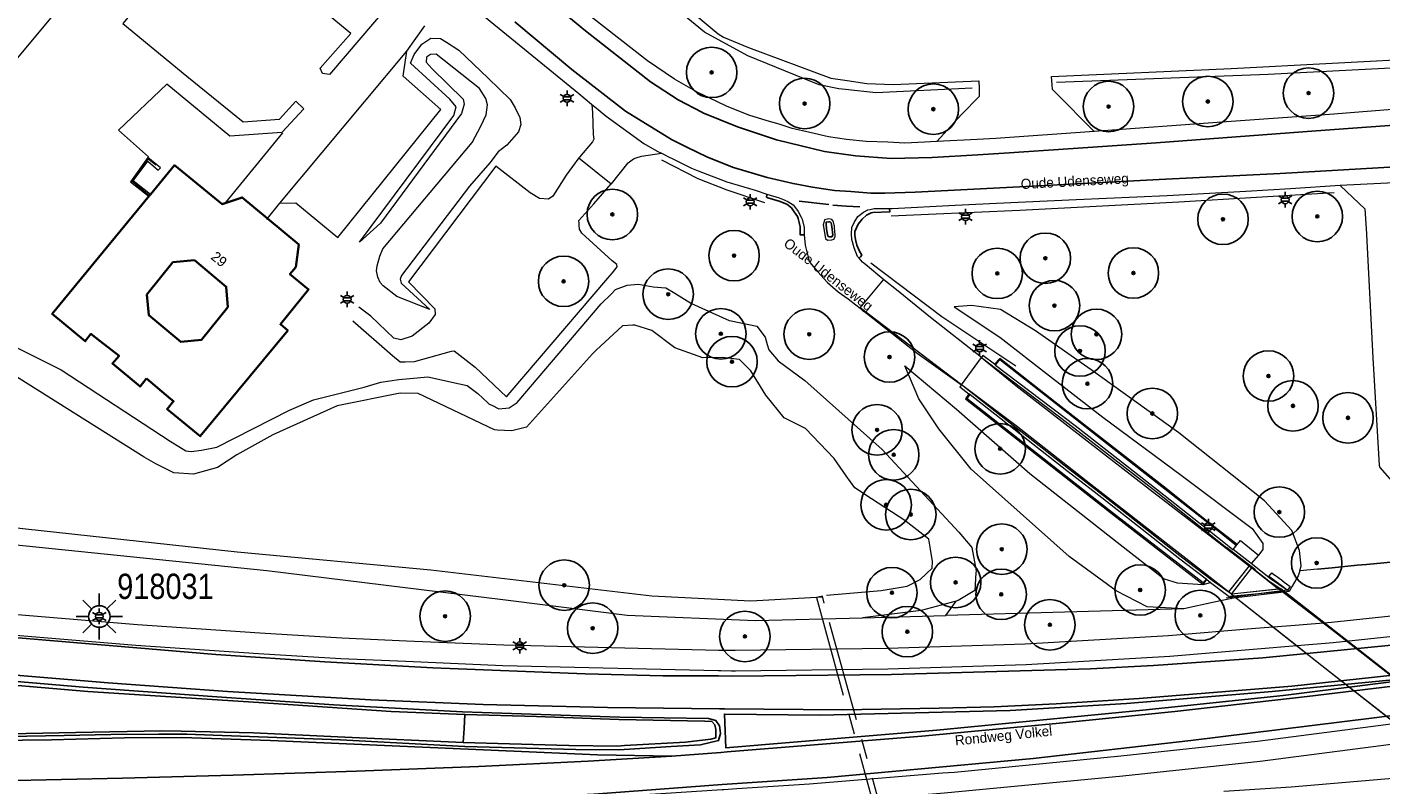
# Model space of a CAD drawing. Header units: metres. Extents: x 169249 to 194689, y 406250 to 412203.
# Tile 20 of 26: x 172905 to 173039, y 406464 to 406539. Entities that reach past the tile are written whole.
import ezdxf
from ezdxf.enums import TextEntityAlignment as Align

# ---------------------------------------------------------------- set-up
doc = ezdxf.new("R2010")
doc.units = ezdxf.units.M
doc.linetypes.add('AM-AS', pattern=[16, 10, -2, 2, -2])
doc.layers.get('0').update_dxf_attribs({"lineweight": 25})
for name, color, linetype, lineweight in [('B-WE-AM-AS_KUNSTWERK_DUIKER-GV', 10, 'AM-AS', 18), ('B-WE-BV-GELEIDECONSTRUCTIE-G', 210, 'Continuous', 18), ('B-WE-BV-LEUNING-G', 210, 'BV-LEUNING', 18), ('B-WE-GR-BOOM-S', 90, 'Continuous', 25), ('B-WE-GW-TALUD_KRUIN-G', 90, 'Continuous', 18), ('B-WE-GW-TALUD_TEEN-G', 90, 'Continuous', 18), ('B-WE-GW-WATERGANG_INSTEEK-G', 160, 'Continuous', 18), ('B-WE-GW-WATERGANG_SLOOT_BODEM-G', 160, 'Continuous', 18), ('B-WE-GW-WATERGANG_WATERLIJN-G', 160, 'Continuous', 18), ('B-WE-IE-TERREINAFSCHEIDING_KUNSTMATIG_HEKWERK-G', 20, 'IE-TERREINAFSCHEIDING-KUNSTMATIG', 18), ('B-WE-IE-TERREINAFSCHEIDING_KUNSTMATIG_MUUR-G', 90, 'IE-TERREINAFSCHEIDING-KUNSTMATIG-DICHT', 18), ('B-WE-IE-TERREINAFSCHEIDING_KUNSTMATIG_MUUR-GV', 90, 'IE-TERREINAFSCHEIDING-KUNSTMATIG-DICHT', 18), ('B-WE-KL-ET_LS_OV_LICHTMAST-S', 190, 'Continuous', 25), ('B-WE-KW-KUNSTWERK_TUNNEL-G', 170, 'Continuous', 18), ('B-WE-OG-TOPOGRAFIE_BEBOUWING-G', 1, 'Continuous', 35), ('B-WE-OG-TOPOGRAFIE_TERREIN_GROEN-GV', 92, 'Continuous', 18), ('B-WE-OG-TOPOGRAFIE_WATER-GV', 160, 'Continuous', 18), ('B-WE-OG-TOPOGRAFIE_WEG_BERM-GV', 62, 'Continuous', 18), ('B-WE-OG-TOPOGRAFIE_WEG_RIJWIELPAD-G', 51, 'Continuous', 18), ('B-WE-OG-TOPOGRAFIE_WEG_RIJWIELPAD-GV', 51, 'Continuous', 18), ('B-WE-OG-TOPOGRAFIE_WEG_VERHARD-G', 252, 'Continuous', 18)]:
    doc.layers.add(name, color=color, linetype=linetype, lineweight=lineweight)
for name, color, linetype in [('B-WE-IE-TERREINAFSCHEIDING_KUNSTMATIG_HEKWERK_RASTER-G', 7, 'Continuous'), ('B-WE-OG-TOPOGRAFIE_WEG_VERKEERSEILAND-GV', 7, 'Continuous'), ('B-WE-VH-KANTOPSLUITING-G', 7, 'Continuous'), ('B-WE-VW-MARKERING-G', 7, 'Continuous'), ('Label_Nummeraanduidingreeks', 7, 'Continuous'), ('Label_Openbareruimte', 7, 'Continuous')]:
    doc.layers.add(name, color=color, linetype=linetype)
doc.styles.add('ARIAL', font='ARIALN.TTF', dxfattribs={"height": 1})
doc.styles.add('NLCS-ISO', font='txt')
doc.linetypes.add('BV-LEUNING', pattern='A,1,[69,NLCS.SHX,S=0.2,R=0,X=0,Y=0],1', length=2)
doc.linetypes.add('IE-TERREINAFSCHEIDING-KUNSTMATIG', pattern='A,4,[82,NLCS.SHX,S=0.75,R=90,X=0,Y=0],4,-2', length=10)
doc.linetypes.add('IE-TERREINAFSCHEIDING-KUNSTMATIG-DICHT', pattern='A,8,-1,[82,NLCS.SHX,S=0.75,R=90,X=0,Y=0],-1', length=10)

# ---------------------------------------------------------------- blocks, each defined once
blk = doc.blocks.new('LM')
for p, q in [((-0.47, 0.61), (-0.47, 1.83)), ((-1.23, 0.3), (-2.09, 1.16)), ((0.29, 0.3), (1.15, 1.16)), ((-1.54, -0.46), (-2.76, -0.46)), ((-1.23, -1.22), (-2.09, -2.08)), ((0.29, -1.21), (1.15, -2.08)), ((0.6, -0.46), (1.82, -0.46)), ((-0.47, -1.53), (-0.47, -2.75))]:
    blk.add_line(p, q)
blk.add_circle((-0.47, -0.46), 1.07)
at = {"color": 7, "style": 'ARIAL'}
blk.add_attdef('MASTNR.', (1.3, 1.28), '', height=2.5, dxfattribs=at)
blk = doc.blocks.new('SGR-BOOM_01')
at = {"ltscale": 0.1}
h = blk.add_hatch(color=256, dxfattribs=at)
edge = h.paths.add_edge_path()
edge.add_arc((0, 0), 0.15, 0, 360)
for radius in [2.5, 0.045]:
    blk.add_circle((0, 0), radius)
blk.add_circle((0, 0), 0.15, dxfattribs=at)
blk = doc.blocks.new('B-SIE-WEG_LICHTMAST-SO')
at = {"ltscale": 0.1}
for p, q in [((-0.33, 0.19), (-0.67, 0.39)), ((0, 0.39), (0, 0.77)), ((0.33, 0.19), (0.67, 0.39)), ((-0.33, -0.19), (-0.67, -0.39)), ((0, -0.39), (0, -0.77)), ((0.33, -0.19), (0.67, -0.39))]:
    blk.add_line(p, q, dxfattribs=at)
at = {"flags": 128}
for points in [[(-0.35, 0.15), (0.35, 0.15)], [(-0.35, -0.15), (0.35, -0.15)]]:
    blk.add_lwpolyline(points, dxfattribs=at)
at = {"ltscale": 0.1}
blk.add_circle((0, 0), 0.386, dxfattribs=at)
at = {"style": 'NLCS-ISO'}
blk.add_attdef('TYPE', text='', height=0.549, dxfattribs=at).set_placement((0, 0.77), align=Align.BOTTOM_CENTER)

msp = doc.modelspace()

# ---------------------------------------------------------------- linework, layer by layer
at = {"layer": 'B-WE-AM-AS_KUNSTWERK_DUIKER-GV'}
msp.add_polyline3d([(172983.58, 406482.85, 15.76), (172991.21, 406455.16, 15.96), (172991.79, 406455.32, 15.96), (172984.16, 406483.01, 15.76), (172983.58, 406482.85, 15.76)], dxfattribs=at)
at = {"layer": 'B-WE-BV-GELEIDECONSTRUCTIE-G'}
for points in [[(172978.45, 406521.93, 17.92), (172974.72, 406523.19, 17.94), (172971.88, 406524.31, 17.92), (172968.27, 406526.16, 17.93)], [(172990.97, 406520.66, 17.8), (172994.67, 406520.82, 17.77), (173003.7, 406521.22, 17.71), (173019.46, 406522.02, 17.66), (173034.85, 406522.95, 17.71)]]:
    msp.add_polyline3d(points, dxfattribs=at)
at = {"layer": 'B-WE-BV-LEUNING-G'}
for p, q in [((173027.06, 406485.6, 16.88), (173024.18, 406487.81, 16.86)), ((173024.57, 406482.87, 17.67), (173024.14, 406482.81, 17.66)), ((173027.34, 406483.22, 18.1), (173024.55, 406482.95, 18.13)), ((173027.34, 406483.22, 17.73), (173024.57, 406482.87, 17.67)), ((173030.18, 406483.59, 17.78), (173027.34, 406483.22, 17.73)), ((173029.94, 406483.48, 18.07), (173027.34, 406483.22, 18.1)), ((173030.21, 406483.6, 17.78), (173030.18, 406483.59, 17.78)), ((173030.18, 406483.59, 17.78), (173030.18, 406483.59, 17.78)), ((173030.23, 406483.6, 17.78), (173030.21, 406483.6, 17.78))]:
    msp.add_line(p, q, dxfattribs=at)
msp.add_polyline3d([(173003.33, 406505.76, 17.02), (172995.99, 406510.65, 17.38), (172988.95, 406515.96, 17.92)], dxfattribs=at)
at = {"layer": 'B-WE-GW-TALUD_KRUIN-G'}
for points in [[(172945.28, 406511.36, 17.38), (172942.03, 406512.65, 18.09), (172940.67, 406513.71, 18.3), (172940.38, 406514.05, 18.48), (172940.15, 406514.57, 18.71), (172940.03, 406515.21, 18.81), (172940.09, 406515.71, 18.93), (172940.33, 406516.67, 18.96), (172940.63, 406517.37, 18.99), (172949.48, 406527.9, 18.97), (172950.35, 406529.52, 18.99), (172950.88, 406530.66, 18.96), (172951, 406531.65, 18.9), (172950.85, 406532.28, 18.87), (172950.2, 406533.26, 18.84), (172945.93, 406536.67, 18.79), (172945.37, 406536.63, 18.79), (172944.95, 406536.36, 18.79), (172944.92, 406535.88, 18.81), (172945.54, 406535.22, 18.83), (172948.6, 406532.21, 18.84), (172948.7, 406531.71, 18.86), (172948.42, 406530.79, 18.9), (172940.4, 406519.94, 19.01), (172938.32, 406518.03, 18.98)], [(173031.43, 406485.51, 17.58), (173031.58, 406486, 17.49), (173031.4, 406487.53, 17.38), (173030.66, 406489.5, 17.34), (173027.93, 406492.44, 17.43), (173019.46, 406499.15, 17.34), (173010.77, 406505.39, 17.36), (173005.28, 406509.26, 17.35), (173001.79, 406511.36, 17.39), (172998.92, 406511.77, 17.32), (172997.22, 406511.64, 17.27)], [(173019.96, 406481.75, 17.59), (173016.33, 406481.94, 17.46), (173013.25, 406483.53, 17.3), (173008.6, 406486.92, 17.28), (172998.91, 406495.56, 17.3), (172995.68, 406499.55, 17.36), (172993.7, 406502.53, 17.28), (172992.33, 406505.8, 17.1)]]:
    msp.add_polyline3d(points, dxfattribs=at)
at = {"layer": 'B-WE-GW-TALUD_TEEN-G'}
msp.add_line((173021.87, 406484.15, 16.84), (173022.6, 406484.36, 16.69), dxfattribs=at)
for points in [[(172938.32, 406518.03, 18.98), (172947.67, 406530.59, 18.73), (172947.9, 406531.43, 18.7), (172947.29, 406532.21, 18.69), (172943.39, 406535.78, 18.61), (172943.74, 406536.63, 18.52), (172944.52, 406537.63, 18.51), (172945.41, 406538.25, 18.45), (172946.36, 406538.21, 18.41), (172946.94, 406537.84, 18.4), (172948.17, 406537.05, 18.39), (172951.06, 406534.27, 18.35), (172953.24, 406532.17, 18.33), (172953.75, 406531.35, 18.3), (172954.21, 406530.38, 18.27), (172954.31, 406529.69, 18.28), (172954.06, 406528.96, 18.23), (172952.92, 406527.64, 18.03), (172952.05, 406526.97, 17.78), (172951.23, 406525.89, 17.61), (172949.23, 406523.6, 17.4), (172942.48, 406514.73, 17.42), (172942.36, 406514.38, 17.42), (172942.46, 406514, 17.44), (172945.28, 406511.36, 17.38)], [(172997.22, 406511.64, 17.27), (173001.73, 406508.65, 16.93), (173006.65, 406504.82, 16.93), (173011.93, 406500.72, 16.82), (173019.69, 406494.97, 16.82), (173026.71, 406489.7, 16.73), (173027.78, 406488.2, 16.81), (173027.79, 406487.62, 16.82), (173027.34, 406487.07, 16.89)], [(172992.33, 406505.8, 17.1), (172997.46, 406501.5, 16.86), (173004.71, 406495.14, 16.73), (173013.36, 406488.33, 16.74), (173018.02, 406484.72, 16.8), (173019.3, 406484.32, 16.8), (173021.87, 406484.15, 16.84)]]:
    msp.add_polyline3d(points, dxfattribs=at)
at = {"layer": 'B-WE-GW-WATERGANG_INSTEEK-G'}
for points in [[(172897.19, 406511.17, 17.77), (172908.8, 406505.41, 17.59), (172919.6, 406498.33, 17.23), (172921.13, 406497.38, 17.11), (172921.65, 406497.31, 17.09), (172922.69, 406497.45, 17.09), (172924.21, 406497.74, 17.1), (172931.39, 406501.4, 17.09), (172933.79, 406502.43, 17.05), (172938.79, 406503.68, 16.96), (172940.44, 406504.18, 16.95), (172942.21, 406504.45, 16.95), (172943.33, 406504.55, 16.91), (172945.09, 406504.72, 16.89), (172948.23, 406504.02, 16.89), (172948.99, 406503.85, 16.89), (172950.05, 406503.05, 16.8), (172951.03, 406502.15, 16.77), (172951.18, 406502.01, 16.77), (172951.42, 406501.89, 16.77), (172952.14, 406501.53, 16.77), (172953.15, 406501.63, 16.77), (172953.95, 406502.16, 16.77), (172962.27, 406511.95, 16.97), (172963.24, 406512.91, 17.04), (172963.69, 406513.36, 17.07), (172964.85, 406513.8, 17.08), (172965.95, 406513.88, 17.12), (172967.4, 406513.61, 17.17), (172968.66, 406513.53, 17.17), (172969.57, 406512.99, 17.17), (172971.21, 406511.96, 17.23), (172974.93, 406510.29, 17.38), (172975.14, 406510.25, 17.37), (172977.66, 406509.74, 17.28), (172978.49, 406508.63, 17.27), (172978.7, 406507.9, 17.29), (172978.85, 406507.38, 17.29), (172979.79, 406506.28, 17.3), (172982.43, 406504.35, 17.34), (172990.08, 406497.52, 17.38), (172997.67, 406489.33, 17.37), (172998.95, 406487.81, 17.42), (172999.39, 406485.51, 17.42), (172999.37, 406485.31, 17.42), (172999.27, 406483.54, 17.48), (172997.61, 406482.57, 17.54), (172997.4, 406482.51, 17.54)], [(172997.4, 406482.51, 17.54), (172993.93, 406481.58, 17.57), (172988.12, 406480.85, 17.7)]]:
    msp.add_polyline3d(points, dxfattribs=at)
at = {"layer": 'B-WE-GW-WATERGANG_SLOOT_BODEM-G'}
msp.add_polyline3d([(172754.84, 406552.94, 15.72), (172754.12, 406553.29, 15.75), (172745.89, 406557.22, 16.11), (172742.36, 406546.62, 16.1), (172752.65, 406521.55, 15.88), (172775.82, 406513.61, 15.87), (172799.5, 406506.88, 15.89), (172816.36, 406502.91, 16.26), (172827.38, 406500.96, 15.71), (172857.82, 406495.55, 15.63), (172879.55, 406492.47, 15.67), (172898.6, 406490.38, 15.56), (172926.21, 406487.4, 15.79), (172945.4, 406485.6, 15.83), (172967.27, 406483.04, 15.77), (172977.07, 406482.54, 15.83), (172984.19, 406482.93, 15.73)], dxfattribs=at)
at = {"layer": 'B-WE-GW-WATERGANG_WATERLIJN-G'}
msp.add_polyline3d([(172984.56, 406483.1, 15.98), (172989.98, 406483.57, 16.1), (172992.57, 406483.97, 16.1), (172993.84, 406484.63, 16.1), (172995.03, 406485.77, 16.1), (172995.08, 406486.42, 16.1), (172994.88, 406487.65, 16.1), (172994.71, 406488.65, 16.1), (172992.32, 406490.49, 16.1), (172989.04, 406492.64, 16.1), (172987.38, 406493.73, 16.1), (172986.53, 406494.92, 16.1), (172985.32, 406496.61, 16.1), (172982.48, 406499.61, 16.1), (172980.38, 406500.65, 16.1), (172978.58, 406502.9, 16.1), (172977.08, 406505.29, 16.1), (172975.95, 406506.44, 16.1), (172974.23, 406506.63, 16.1), (172972.33, 406506.6, 16.1), (172969.55, 406507.59, 16.12), (172967.28, 406509.29, 16.14), (172965.6, 406509.83, 16.15), (172965.38, 406509.82, 16.15), (172964.38, 406509.75, 16.16), (172961.78, 406507.34, 15.85), (172961.41, 406507, 15.81), (172954.86, 406499.74, 15.81), (172953.4, 406499.36, 15.81), (172951.96, 406499.44, 15.81), (172951.69, 406499.46, 15.81), (172944.15, 406503.07, 15.81), (172942.36, 406503.1, 15.81), (172936.11, 406501.83, 15.81), (172929.74, 406498.96, 15.81), (172926.17, 406496.98, 15.81), (172924.27, 406495.72, 15.81), (172921.9, 406495.08, 15.81), (172919.96, 406495.19, 15.81), (172918.17, 406496.09, 15.81), (172917, 406496.77, 15.81), (172900.77, 406506.95, 15.81)], dxfattribs=at)
at = {"layer": 'B-WE-IE-TERREINAFSCHEIDING_KUNSTMATIG_HEKWERK-G'}
for points in [[(173055, 406566.73, 17.78), (173055.96, 406536.07, 17.8), (173055.83, 406536.06, 17.8), (173028.3, 406534.63, 17.79), (173007.36, 406533.85, 17.8)], [(172998.98, 406533.28, 17.87), (172989.45, 406532.84, 17.78), (172986.46, 406533.16, 17.77), (172985.78, 406533.23, 17.77), (172983.86, 406533.62, 17.75), (172982.47, 406534.18, 17.75), (172976.77, 406536.48, 17.74), (172972.49, 406538.82, 17.75), (172952.38, 406555.38, 17.89)]]:
    msp.add_polyline3d(points, dxfattribs=at)
at = {"layer": 'B-WE-IE-TERREINAFSCHEIDING_KUNSTMATIG_HEKWERK_RASTER-G'}
for p, q in [((173050.47, 406487.32, 18.03), (173038.05, 406486.14, 18)), ((173034.64, 406485.81, 18), (173033.19, 406485.67, 17.99)), ((173037.1, 406486.05, 18), (173034.64, 406485.81, 18)), ((173038.05, 406486.14, 18), (173037.1, 406486.05, 18))]:
    msp.add_line(p, q, dxfattribs=at)
at = {"layer": 'B-WE-IE-TERREINAFSCHEIDING_KUNSTMATIG_MUUR-G'}
for p, q in [((172917.55, 406522.65, 19.89), (172917.55, 406522.65, 19.89)), ((172917.65, 406522.77, 18.73), (172917.65, 406522.77, 18.73))]:
    msp.add_line(p, q, dxfattribs=at)
for points in [[(172917.65, 406522.77, 18.73), (172915.92, 406524.1, 18.75), (172917.39, 406526.05, 18.75), (172918.41, 406525.16, 18.74), (172918.62, 406525.41, 18.83), (172917.38, 406526.43, 18.82), (172915.66, 406524.03, 18.74), (172917.49, 406522.58, 18.73)], [(172918.17, 406525.67, 19.85), (172917.47, 406526.22, 19.85), (172917.42, 406526.28, 19.84), (172915.8, 406524.1, 19.87), (172917.55, 406522.65, 19.89)]]:
    msp.add_polyline3d(points, dxfattribs=at)
at = {"layer": 'B-WE-IE-TERREINAFSCHEIDING_KUNSTMATIG_MUUR-GV'}
for p, q in [((173026.61, 406486.22, 16.69), (173024.83, 406487.61, 16.69)), ((173026.42, 406486, 14.74), (173026.68, 406485.8, 14.69)), ((173026.68, 406485.8, 14.69), (173029.37, 406483.69, 14.8)), ((173022.24, 406484.63, 16.69), (173022.6, 406484.36, 16.69)), ((173022.6, 406484.36, 16.69), (173024.57, 406482.87, 17.86)), ((173024.66, 406483.2, 14.8), (173024.38, 406483.41, 14.74)), ((173024.57, 406482.87, 17.86), (173024.7, 406482.77, 17.94)), ((173029.37, 406483.69, 14.8), (173024.66, 406483.2, 14.8)), ((173030.2, 406483.58, 17.87), (173030.18, 406483.59, 17.85)), ((173030.39, 406483.45, 18), (173030.2, 406483.58, 17.87))]:
    msp.add_line(p, q, dxfattribs=at)
for points in [[(173001.21, 406505.95, 16.76), (173000.06, 406506.82, 16.77), (172999.91, 406506.62, 16.77)], [(172999.91, 406506.62, 16.77), (173003.32, 406503.85, 16.6), (173016.85, 406493.36, 15.33), (173026.42, 406486, 14.74)], [(172999.91, 406506.62, 16.77), (173009.04, 406499.7, 16.69), (173017.2, 406493.35, 16.69), (173023.75, 406488.14, 16.69), (173028.38, 406484.52, 16.69), (173029.56, 406483.71, 14.8), (173029.37, 406483.69, 14.8)], [(172997.94, 406503.91, 16.75), (172997.79, 406503.72, 16.75), (172998.66, 406503.03, 16.73)], [(173024.66, 406483.2, 14.8), (173022.75, 406484.56, 16.69), (173019.72, 406486.87, 16.68), (173013.98, 406491.38, 16.68), (173011.23, 406493.51, 16.68), (173008.53, 406495.61, 16.65), (173004.69, 406498.61, 16.64), (173001.85, 406500.83, 16.66), (172997.94, 406503.91, 16.75)], [(173024.38, 406483.41, 14.74), (173022.1, 406485.21, 14.75), (173010.75, 406494.04, 15.62), (173003.34, 406499.85, 16.34), (172997.94, 406503.91, 16.75)], [(173030.18, 406483.59, 17.85), (173028.52, 406484.72, 16.69), (173026.61, 406486.22, 16.69)]]:
    msp.add_polyline3d(points, dxfattribs=at)
at = {"layer": 'B-WE-KW-KUNSTWERK_TUNNEL-G', "linetype": 'Continuous'}
msp.add_line((173024.66, 406483.2, 14.8), (173033.63, 406476.14, 14.8), dxfattribs=at)
for points in [[(173052.38, 406465.66, 14.8), (173052.63, 406465.68, 14.8), (173029.56, 406483.71, 14.8), (173024.66, 406483.2, 14.8)], [(173033.63, 406476.14, 14.8), (173047.59, 406465.16, 14.8), (173047.73, 406465.17, 14.8)]]:
    msp.add_polyline3d(points, dxfattribs=at)
at = {"layer": 'B-WE-OG-TOPOGRAFIE_BEBOUWING-G'}
msp.add_line((172917.55, 406522.65, 22.53), (172917.65, 406522.77, 22.53), dxfattribs=at)
for points in [[(172917.65, 406522.77, 22.53), (172920.03, 406525.66, 22.53), (172924.74, 406521.79, 22.53), (172926.72, 406522.48, 22.53), (172929.23, 406520.38, 22.53)], [(172917.24, 406504.53, 22.53), (172917.22, 406504.51, 22.53), (172916.61, 406503.75, 22.53), (172913.87, 406506.02, 22.53), (172914.5, 406506.74, 22.53), (172914.53, 406506.78, 22.53), (172912.67, 406508.24, 22.53), (172911.74, 406508.96, 22.53), (172911.17, 406508.23, 22.53), (172907.9, 406510.94, 22.53), (172917.55, 406522.65, 22.53)], [(172929.23, 406520.38, 22.53), (172932.31, 406517.8, 22.53), (172932.04, 406515.57, 22.53), (172931.45, 406514.88, 22.53), (172933.29, 406513.35, 22.53), (172930.5, 406509.91, 22.53), (172931.23, 406509.31, 22.53), (172922.57, 406498.82, 22.53), (172919.28, 406501.51, 22.53), (172919.92, 406502.29, 22.53), (172919.62, 406502.54, 22.53), (172917.24, 406504.53, 22.53)], [(172925.31, 406511.6, 23.78), (172925.14, 406513.63, 23.78), (172921.98, 406516.25, 23.78), (172919.85, 406516.06, 23.78), (172917.28, 406512.86, 23.78), (172917.48, 406510.8, 23.78), (172920.63, 406508.17, 23.78), (172922.68, 406508.37, 23.78), (172925.31, 406511.6, 23.78)]]:
    msp.add_polyline3d(points, dxfattribs=at)
at = {"layer": 'B-WE-OG-TOPOGRAFIE_TERREIN_GROEN-GV'}
for p, q in [((172997.94, 406503.91, 16.75), (172987.92, 406511.54, 0.68)), ((173037.1, 406486.05, 18), (173037.1, 406486.05, 18))]:
    msp.add_line(p, q, dxfattribs=at)
at = {"layer": 'B-WE-OG-TOPOGRAFIE_WATER-GV'}
for p, q in [((172996.39, 406481.09, 17.67), (172997.4, 406482.51, 9.76)), ((172988.12, 406480.85, 17.7), (172996.39, 406481.09, 17.67))]:
    msp.add_line(p, q, dxfattribs=at)
msp.add_polyline3d([(172741.79, 406542.02, 17.59), (172742.05, 406541.25, 17.57), (172742.65, 406539.69, 17.57), (172748.63, 406524.42, 17.52), (172749.17, 406523.64, 17.5), (172750.67, 406521.48, 17.48), (172752.12, 406519.92, 17.47), (172753.73, 406518.99, 17.47), (172768.64, 406513.93, 17.37), (172787.89, 406508.14, 17.31), (172813.67, 406502.02, 17.33), (172835.01, 406497.5, 17.35), (172856.69, 406494.06, 17.38), (172867.53, 406492.55, 17.45), (172899.8, 406488.53, 17.52), (172929.15, 406485.55, 17.53), (172952.54, 406482.66, 17.59), (172961.71, 406481.51, 17.62), (172964.84, 406481.12, 17.63), (172977.53, 406480.6, 17.64), (172988.12, 406480.85, 17.7)], dxfattribs=at)
at = {"layer": 'B-WE-OG-TOPOGRAFIE_WEG_BERM-GV'}
for p, q in [((173001.21, 406505.95, 16.76), (173001.3, 406505.88, 16.75)), ((172998.79, 406502.93, 16.73), (172998.66, 406503.03, 16.73)), ((173012.44, 406491.49, 16.83), (173021.87, 406484.15, 16.84)), ((173024.82, 406487.62, 16.69), (173024.83, 406487.61, 16.69)), ((173024.83, 406487.61, 16.69), (173025.23, 406488.11, 16.81)), ((173033.19, 406485.67, 17.99), (173031.43, 406485.51, 17.58)), ((173037.1, 406486.05, 18), (173034.64, 406485.81, 18)), ((173038.05, 406486.14, 18), (173037.1, 406486.05, 18)), ((173021.87, 406484.15, 16.84), (173022.24, 406484.63, 16.69)), ((173022.24, 406484.63, 16.69), (173022.16, 406484.69, 16.68)), ((173019.96, 406481.75, 17.59), (172996.39, 406481.09, 17.67))]:
    msp.add_line(p, q, dxfattribs=at)
for points in [[(173018.19, 406493.66, 16.87), (173007.18, 406502.23, 16.84), (173001.72, 406506.51, 16.81), (173001.21, 406505.95, 16.76)], [(173001.3, 406505.88, 16.75), (173001.73, 406506.41, 16.79), (173011.83, 406498.51, 16.75), (173022.03, 406490.53, 16.76), (173025.14, 406488.05, 16.72), (173024.82, 406487.62, 16.69)], [(173001.3, 406505.88, 16.75), (173009.19, 406499.9, 16.69), (173017.35, 406493.53, 16.69), (173023.9, 406488.34, 16.69), (173024.82, 406487.62, 16.69)], [(172998.66, 406503.03, 16.73), (172998.32, 406502.54, 16.87), (173012.44, 406491.49, 16.83)], [(173022.16, 406484.69, 16.68), (173021.86, 406484.3, 16.75), (173012.55, 406491.52, 16.8), (172998.47, 406502.55, 16.8), (172998.79, 406502.93, 16.73)], [(173022.16, 406484.69, 16.68), (173019.57, 406486.67, 16.68), (173013.82, 406491.18, 16.68), (173011.08, 406493.31, 16.68), (173008.37, 406495.41, 16.65), (173004.54, 406498.42, 16.64), (173001.7, 406500.64, 16.66), (172998.79, 406502.93, 16.73)], [(173157.26, 406499.15, 18.22), (173143.35, 406496.8, 18.21), (173121.03, 406492.93, 18.2), (173096.45, 406488.82, 18.18), (173078.47, 406485.81, 18.14), (173069.45, 406484.53, 18.16), (173057.27, 406482.8, 18.18), (173034.56, 406480.39, 18.18), (173030.97, 406480.1, 18.14), (173027.05, 406479.78, 18.1), (173018.44, 406479.07, 18.01), (173004.25, 406478.24, 17.96), (172990.61, 406477.8, 17.89), (172975.53, 406477.6, 17.91), (172975.18, 406477.6, 17.91), (172974.15, 406477.62, 17.91), (172973.9, 406477.63, 17.91), (172952.61, 406478.14, 17.87), (172943, 406478.55, 17.85), (172936.58, 406478.83, 17.8), (172928.45, 406479.32, 17.76), (172916.36, 406480.15, 17.77), (172903.68, 406481.21, 17.73)], [(172903.5, 406479.21, 17.73), (172916.2, 406478.15, 17.77), (172928.32, 406477.32, 17.76), (172936.47, 406476.83, 17.8), (172942.91, 406476.55, 17.85), (172952.54, 406476.14, 17.87), (172973.85, 406475.63, 17.91), (172974.1, 406475.62, 17.91), (172975.17, 406475.6, 17.91), (172975.55, 406475.6, 17.91), (172990.65, 406475.8, 17.89), (173004.34, 406476.24, 17.96), (173018.58, 406477.07, 18.01), (173027.21, 406477.78, 18.1), (173031.13, 406478.1, 18.14), (173034.75, 406478.4, 18.18), (173057.51, 406480.82, 18.18), (173069.73, 406482.55, 18.16), (173078.77, 406483.83, 18.14), (173096.78, 406486.85, 18.18), (173121.37, 406490.96, 18.2), (173143.69, 406494.83, 18.21), (173157.26, 406497.12, 18.22)], [(173025.23, 406488.11, 16.81), (173022.34, 406490.34, 16.77), (173018.19, 406493.66, 16.87)], [(173157.26, 406489.33, 18.19), (173145.56, 406487.34, 18.18), (173127.37, 406484.14, 18.13), (173103.71, 406480.06, 18.12), (173084.79, 406476.9, 18.18), (173070.85, 406474.64, 18.18), (173067.81, 406474.14, 18.18), (173055.14, 406472.23, 18.17), (173040.99, 406470.39, 18.14), (173027.26, 406468.6, 18.11), (173013.72, 406467.16, 18.19), (172997.26, 406465.55, 18.27), (172996.06, 406465.48, 18.17), (172982.88, 406464.39, 18.12), (172975.69, 406463.91, 18.11), (172974.42, 406463.83, 18.11), (172974.24, 406463.82, 18.11), (172968.18, 406463.42, 18.1), (172955.21, 406462.62, 18.09), (172940, 406461.99, 18.05), (172924.35, 406461.55, 18.04), (172909.23, 406461.14, 17.99), (172897.32, 406460.95, 17.94)], [(173157.26, 406487.3, 18.19), (173145.9, 406485.38, 18.18), (173127.71, 406482.17, 18.13), (173104.04, 406478.09, 18.12), (173085.11, 406474.93, 18.18), (173071.17, 406472.66, 18.18), (173068.12, 406472.17, 18.18), (173055.42, 406470.25, 18.17), (173041.24, 406468.4, 18.14), (173027.5, 406466.61, 18.11), (173013.92, 406465.17, 18.19), (172996.24, 406463.49, 18.17), (172983.03, 406462.39, 18.12), (172975.82, 406461.92, 18.11), (172974.56, 406461.84, 18.11), (172974.38, 406461.82, 18.11), (172968.3, 406461.42, 18.1), (172955.31, 406460.62, 18.09), (172940.07, 406459.99, 18.05), (172924.41, 406459.55, 18.04), (172909.27, 406459.14, 17.99), (172897.35, 406458.95, 17.94)], [(173050.47, 406487.32, 18.03), (173040.19, 406486.34, 18.01), (173039.41, 406486.27, 18), (173038.05, 406486.14, 18)], [(173031.43, 406485.51, 17.58), (173031.27, 406485, 17.67), (173030.67, 406483.98, 17.81), (173030.39, 406483.45, 18)], [(173030.39, 406483.45, 18), (173025.14, 406482.82, 17.94), (173024.7, 406482.77, 17.94)], [(173024.7, 406482.77, 17.94), (173022.95, 406482.4, 17.69), (173019.96, 406481.75, 17.59)], [(173023.91, 406463.68, 18.2), (173030.57, 406464.13, 18.2), (173044.1, 406465.27, 17.95)]]:
    msp.add_polyline3d(points, dxfattribs=at)
at = {"layer": 'B-WE-OG-TOPOGRAFIE_WEG_RIJWIELPAD-G'}
for points in [[(172941.07, 406548.42, 18), (172951.26, 406539.93, 17.96), (172960.05, 406532.75, 17.95), (172961.31, 406531.71, 17.96)], [(172961.31, 406531.71, 17.96), (172961.95, 406531.18, 17.97), (172962.75, 406530.52, 17.98), (172966.49, 406527.82, 17.98), (172967.8, 406527.06, 17.97), (172968.22, 406526.85, 17.96)], [(172968.22, 406526.85, 17.96), (172968.51, 406526.71, 17.96), (172969, 406526.46, 17.95), (172969.3, 406526.32, 17.95), (172971.22, 406525.36, 17.95), (172971.88, 406525.1, 17.94), (172974.71, 406524.01, 17.93), (172977.52, 406523.18, 17.93), (172978.67, 406522.81, 17.92)], [(172990.8, 406521.38, 17.8), (172991.06, 406521.39, 17.81), (172997.32, 406521.69, 17.79), (173001.39, 406521.89, 17.77), (173009.28, 406522.27, 17.73), (173018.29, 406522.66, 17.7), (173026.1, 406523.1, 17.63), (173030.53, 406523.37, 17.65), (173035.42, 406523.67, 17.66)], [(173035.42, 406523.67, 17.66), (173042.79, 406524.05, 17.71), (173046.43, 406524.23, 17.73)], [(172978.67, 406522.81, 17.92), (172979.89, 406522.42, 17.91), (172980.21, 406522.29, 17.9), (172980.73, 406522.08, 17.9), (172981.26, 406521.74, 17.9), (172981.7, 406521.18, 17.9), (172981.75, 406521.08, 17.9), (172982.05, 406520.52, 17.88), (172982.15, 406520.32, 17.88), (172982.37, 406519.49, 17.84), (172982.36, 406518.76, 17.82)], [(172987.79, 406516.45, 17.68), (172987.63, 406516.64, 17.69), (172987.3, 406517.49, 17.72), (172987.07, 406518.31, 17.73), (172987.05, 406518.88, 17.73), (172987.07, 406519.5, 17.74), (172987.3, 406520, 17.75), (172987.69, 406520.59, 17.77), (172988.24, 406521, 17.81), (172988.66, 406521.24, 17.81), (172988.91, 406521.29, 17.81), (172989.28, 406521.36, 17.81), (172990.14, 406521.36, 17.79), (172990.8, 406521.38, 17.8)], [(172982.36, 406518.76, 17.82), (172982.45, 406517.74, 17.8), (172982.79, 406516.41, 17.77), (172982.86, 406516.12, 17.76), (172983.09, 406515.84, 17.76), (172983.7, 406515.11, 17.75), (172984.65, 406514.09, 17.7), (172984.68, 406514.06, 17.7), (172985.72, 406513.11, 17.68), (172986.73, 406512.43, 17.6), (172987.49, 406511.84, 17.55), (172987.9, 406511.51, 17.52)], [(172990.26, 406514.33, 17.53), (172988.42, 406515.82, 17.65), (172988.12, 406516.07, 17.67), (172987.79, 406516.45, 17.68)], [(172999.91, 406506.62, 16.77), (172994.86, 406510.59, 17.24), (172991.67, 406513.18, 17.44), (172990.26, 406514.33, 17.53)], [(172987.9, 406511.51, 17.52), (172993.55, 406507.05, 17.13), (172997.94, 406503.91, 16.75)]]:
    msp.add_polyline3d(points, dxfattribs=at)
at = {"layer": 'B-WE-OG-TOPOGRAFIE_WEG_RIJWIELPAD-GV'}
for p, q in [((172997.94, 406503.91, 16.75), (172999.91, 406506.62, 16.77)), ((173026.42, 406486, 14.74), (173024.38, 406483.41, 14.74)), ((173024.66, 406483.2, 14.8), (173026.68, 406485.8, 14.69))]:
    msp.add_line(p, q, dxfattribs=at)
for points in [[(173052.38, 406465.66, 14.8), (173044.43, 406471.99, 14.81), (173034.58, 406479.68, 14.8), (173029.37, 406483.69, 14.8), (173024.66, 406483.2, 14.8)], [(173024.66, 406483.2, 14.8), (173031, 406478.21, 14.8), (173032.53, 406477, 14.8), (173033.63, 406476.14, 14.8)], [(173033.63, 406476.14, 14.8), (173041.02, 406470.36, 14.79), (173042.36, 406469.31, 14.79), (173046.33, 406466.25, 14.82), (173047.73, 406465.17, 14.83)]]:
    msp.add_polyline3d(points, dxfattribs=at)
at = {"layer": 'B-WE-OG-TOPOGRAFIE_WEG_VERHARD-G'}
for p, q in [((172943.01, 406536.95, 18.26), (172944.81, 406539.46, 18.09)), ((172930.45, 406521.89, 18.66), (172943.01, 406536.95, 18.26)), ((172930.71, 406528.88, 18.58), (172925.05, 406521.97, 18.58)), ((172960.05, 406526.39, 17.72), (172963.25, 406523.81, 17.79)), ((172929.23, 406520.38, 18.68), (172930.45, 406521.89, 18.66)), ((172929.15, 406520.29, 18.68), (172929.23, 406520.38, 18.68)), ((172987.9, 406511.51, 17.52), (172987.92, 406511.54, 17.52)), ((173027.34, 406487.07, 16.89), (173026.61, 406486.22, 16.69)), ((173030.2, 406483.58, 17.87), (173030.18, 406483.59, 17.86)), ((173030.21, 406483.6, 17.86), (173030.2, 406483.58, 17.87))]:
    msp.add_line(p, q, dxfattribs=at)
for points in [[(173011.08, 406528.99, 17.69), (173011.08, 406529, 17.69), (173007.21, 406532.91, 17.75), (173007.15, 406532.97, 17.75), (173006.95, 406533.17, 17.75), (173006.92, 406533.62, 17.75), (173006.85, 406534.43, 17.75), (173024.64, 406535.23, 17.63), (173054.64, 406536.81, 17.53), (173054.81, 406536.87, 17.53), (173054.24, 406561.64, 17.67), (173054.12, 406566.41, 17.7)], [(172954.1, 406555.16, 17.85), (172973.83, 406538.67, 17.79), (172974.36, 406538.35, 17.79), (172976.85, 406537.31, 17.81), (172985.01, 406534.27, 17.81), (172986.61, 406534.04, 17.8), (172988.55, 406533.74, 17.8), (172991.16, 406533.66, 17.83), (172999.67, 406534.03, 17.83), (172999.68, 406533.27, 17.82), (172999.68, 406532.47, 17.8), (172997.94, 406530.67, 17.79), (172995.49, 406528, 17.71)], [(172995.49, 406528, 17.71), (172995.46, 406528, 17.71), (172994.27, 406527.93, 17.71), (172992.33, 406527.84, 17.71), (172990.63, 406527.93, 17.72), (172988.49, 406528, 17.75), (172986.56, 406528.2, 17.76), (172984.76, 406528.48, 17.78), (172982.92, 406528.91, 17.79), (172981.17, 406529.31, 17.8), (172980.47, 406529.53, 17.81), (172979.87, 406529.71, 17.81), (172978.71, 406530.07, 17.81), (172976.89, 406530.63, 17.81), (172974.68, 406531.5, 17.82), (172972.95, 406532.33, 17.86), (172971.83, 406532.87, 17.89), (172969.52, 406534.18, 17.91), (172966.84, 406535.99, 17.91), (172961.15, 406540.44, 17.91), (172955.49, 406545.09, 17.9), (172950.2, 406549.59, 17.91), (172946.22, 406552.8, 17.9)], [(172916.07, 406550.29, 18.23), (172903.66, 406535.3, 18.3), (172887.71, 406517.6, 18.09), (172875.23, 406526.41, 18.11), (172861.12, 406536.79, 17.91), (172868.11, 406546.51, 18.2), (172869.75, 406545.32, 18.2)], [(172941.37, 406541.68, 18.12), (172935.36, 406534.65, 18.44), (172934.66, 406534.75, 18.44), (172934.45, 406535.28, 18.44), (172937.48, 406538.69, 18.45), (172923.63, 406550.12, 18.34), (172914.89, 406539.7, 18.3), (172921.24, 406534.47, 18.48), (172926.8, 406529.96, 18.72), (172930.41, 406530.22, 18.69), (172932.02, 406532.01, 18.69), (172932.81, 406531.25, 18.69), (172930.64, 406528.91, 18.73), (172925.48, 406528.53, 18.71), (172919.25, 406533.7, 18.64), (172914.48, 406529.12, 18.71), (172917.43, 406526.48, 18.68)], [(173061.65, 406539.44, 17.73), (173061.65, 406539.15, 17.73), (173061.49, 406538.33, 17.73), (173061.15, 406537.3, 17.73), (173060.79, 406536.42, 17.7), (173060.44, 406535.94, 17.7), (173060.15, 406535.54, 17.7), (173059.5, 406534.73, 17.71), (173059.25, 406534.41, 17.72), (173058.49, 406533.67, 17.72), (173057.44, 406533.03, 17.72), (173056.06, 406532.52, 17.71), (173055.06, 406532.33, 17.69), (173055.05, 406532.33, 17.69), (173054.21, 406532.23, 17.68), (173052.86, 406532.06, 17.67), (173045.35, 406531.55, 17.66), (173043.47, 406531.42, 17.65), (173041.82, 406531.28, 17.65), (173034.36, 406530.68, 17.65), (173023.7, 406529.91, 17.64), (173011.08, 406528.99, 17.69)], [(172930.45, 406521.89, 18.66), (172932.03, 406521.93, 18.66), (172936.19, 406518.49, 18.63), (172946.4, 406531.18, 18.4), (172942.64, 406534.47, 18.3), (172943.01, 406536.95, 18.26)], [(172961.31, 406531.71, 17.96), (172961.32, 406531.63, 17.96), (172961.4, 406530.89, 17.93), (172961.48, 406528.7, 17.89), (172961.52, 406528.23, 17.87), (172961.4, 406527.97, 17.86), (172960.1, 406526.45, 17.73), (172960.05, 406526.39, 17.72)], [(173011.08, 406528.99, 17.69), (173001.33, 406528.32, 17.7), (172999.48, 406528.22, 17.7), (172995.49, 406528, 17.71)], [(172960.05, 406526.39, 17.72), (172958.79, 406524.67, 17.53), (172957.48, 406522.61, 17.28), (172957.06, 406522.29, 17.26), (172956.16, 406522.35, 17.23), (172955.23, 406522.93, 17.21), (172951.84, 406525.58, 17.26), (172943.18, 406514.12, 17.14), (172945.8, 406511.45, 17.11), (172945.83, 406510.89, 17.1), (172945.2, 406510.03, 17.1), (172943.55, 406508.75, 17.11), (172942.43, 406508.36, 17.14), (172941.73, 406508.55, 17.28), (172939.46, 406510.71, 17.85), (172938.27, 406511.61, 18.16)], [(172963.25, 406523.81, 17.79), (172963.27, 406523.83, 17.79), (172964.95, 406525.89, 17.86), (172965.32, 406526.2, 17.87), (172965.45, 406526.3, 17.88), (172965.74, 406526.39, 17.88), (172966.24, 406526.55, 17.89), (172968.22, 406526.85, 17.96)], [(172937.66, 406510.26, 18.07), (172941.6, 406506.83, 17.17), (172942.36, 406506.18, 17.11), (172942.86, 406506.19, 17.05), (172943.79, 406506.24, 17.03), (172947.45, 406507.24, 17.02), (172947.7, 406507.28, 16.98), (172949.77, 406505.66, 16.98), (172952.88, 406502.74, 16.85), (172953.25, 406503.16, 16.85), (172962.93, 406514.48, 17.06), (172963.37, 406515.02, 17.07), (172963.83, 406515.59, 17.09), (172963.81, 406515.83, 17.09), (172963.35, 406516.18, 17.1), (172960.34, 406518.92, 17.16), (172960.1, 406519.34, 17.17), (172960.09, 406519.68, 17.18), (172960.08, 406519.92, 17.2), (172960.06, 406520.18, 17.21), (172961.54, 406521.84, 17.49), (172963.25, 406523.81, 17.79)], [(173035.42, 406523.67, 17.66), (173035.47, 406523.62, 17.67), (173037.29, 406521.89, 17.76), (173037.88, 406521.33, 17.79), (173038.03, 406518.86, 17.86), (173038.03, 406518.8, 17.86), (173038.66, 406506.59, 17.88), (173039.28, 406495.95, 17.84), (173039.37, 406495.74, 17.83), (173041.24, 406493.58, 17.83), (173041.5, 406493.6, 17.83), (173043.37, 406493.72, 17.83), (173043.55, 406493.76, 17.83), (173045.18, 406496.18, 17.82), (173045.55, 406496.21, 17.82), (173050.23, 406496.59, 17.92), (173050.28, 406496.59, 17.92), (173049.73, 406507.65, 17.93), (173049.53, 406510.16, 17.92), (173049.29, 406513.04, 17.92), (173049.38, 406513.04, 17.92), (173050.83, 406513.04, 17.98), (173052.15, 406511.78, 17.97)], [(172984.33, 406520.09, 17.8), (172984.23, 406519.77, 17.78), (172984.46, 406518.4, 17.75), (172984.67, 406518.24, 17.75), (172985.1, 406518.27, 17.74), (172985.32, 406518.34, 17.73), (172985.38, 406518.49, 17.73), (172985.42, 406518.57, 17.73), (172985.43, 406518.78, 17.73), (172985.38, 406519.47, 17.77), (172985.36, 406519.67, 17.78), (172985.33, 406519.77, 17.78), (172985.25, 406520.02, 17.79), (172985.22, 406520.11, 17.79), (172985.09, 406520.3, 17.79), (172984.79, 406520.35, 17.8), (172984.39, 406520.27, 17.8), (172984.33, 406520.09, 17.8)], [(172987.92, 406511.54, 17.52), (172990.23, 406514.3, 17.53), (172990.26, 406514.33, 17.53)], [(173025.23, 406488.11, 16.81), (173025.55, 406488.52, 16.9), (173027.34, 406487.07, 16.89)], [(173030.18, 406483.59, 17.86), (173029.84, 406483.86, 17.71), (173029.59, 406484.04, 17.68), (173029.35, 406484.22, 17.57), (173029.09, 406484.41, 17.46), (173028.84, 406484.6, 17.28), (173028.38, 406484.95, 17.19), (173028.66, 406485.32, 17.03)], [(173028.66, 406485.32, 17.03), (173028.88, 406485.15, 17.18), (173029.14, 406484.96, 17.32), (173029.4, 406484.77, 17.39), (173029.62, 406484.6, 17.52), (173029.89, 406484.39, 17.65), (173030.12, 406484.22, 17.8), (173030.47, 406483.94, 17.76), (173030.21, 406483.6, 17.86)]]:
    msp.add_polyline3d(points, dxfattribs=at)
at = {"layer": 'B-WE-OG-TOPOGRAFIE_WEG_VERKEERSEILAND-GV'}
for points in [[(172948.77, 406471.27, 18.15), (172941.48, 406471.56, 18.11), (172928.38, 406472.47, 18.05), (172911.43, 406473.57, 17.92), (172899.1, 406474.62, 17.92), (172887.69, 406475.65, 17.92), (172882.21, 406476.03, 17.91), (172881.47, 406476.08, 17.91), (172877.79, 406476.2, 17.91), (172869.27, 406476.66, 17.91), (172868.5, 406476.7, 17.91)], [(172896.09, 406468.96, 17.79), (172909.1, 406469.19, 17.84), (172913.72, 406469.3, 17.84), (172918.46, 406469.32, 17.84), (172921.22, 406469.34, 17.84), (172923.85, 406469.23, 17.89), (172936.44, 406468.76, 17.97), (172948.76, 406468.11, 18.01), (172959.76, 406467.82, 18.02), (172963.93, 406467.79, 18.02), (172964.54, 406467.82, 18), (172969.19, 406468.1, 18), (172972.09, 406468.27, 18), (172973.89, 406468.69, 18), (172974.06, 406469.39, 18), (172974.03, 406469.66, 18), (172973.97, 406470.15, 18), (172973.63, 406470.7, 18), (172972.9, 406470.88, 17.98), (172964.11, 406471.02, 17.92), (172948.53, 406471.55, 17.94), (172935.78, 406472.23, 17.84), (172924.2, 406473.03, 17.8), (172910.96, 406473.98, 17.82), (172897.79, 406475.12, 17.77)], [(172948.77, 406471.27, 18.15), (172948.71, 406469.9, 18.21), (172948.6, 406468.51, 18.19)], [(172963.84, 406468.14, 18.16), (172964.57, 406468.2, 18.18), (172970.62, 406468.55, 18.17), (172973.12, 406468.85, 18.15), (172973.6, 406468.96, 18.17), (172973.6, 406469.78, 18.19), (172973.53, 406470.24, 18.19), (172973.23, 406470.59, 18.19), (172972.51, 406470.63, 18.18), (172964.02, 406470.8, 18.19), (172955.87, 406471.07, 18.17), (172948.77, 406471.27, 18.15)], [(172867.62, 406469.32, 17.84), (172871.38, 406469.25, 17.85), (172875.63, 406469.12, 17.87), (172881.01, 406469.16, 17.91), (172881.51, 406469.16, 17.91), (172890.08, 406469.11, 17.93), (172900.36, 406469.3, 17.95), (172910.25, 406469.5, 17.95), (172918.7, 406469.66, 18.01), (172920.68, 406469.63, 18.05), (172927.85, 406469.46, 18.08), (172936.89, 406469.03, 18.14), (172948.6, 406468.51, 18.19)], [(172948.6, 406468.51, 18.19), (172953.2, 406468.38, 18.19), (172959.05, 406468.21, 18.19), (172963.84, 406468.14, 18.16)]]:
    msp.add_polyline3d(points, dxfattribs=at)
at = {"layer": 'B-WE-VH-KANTOPSLUITING-G'}
for points in [[(172982.36, 406518.76, 17.82), (172982.28, 406518.76, 17.82), (172981.96, 406518.77, 17.82), (172981.97, 406519.57, 17.93), (172981.87, 406520, 17.94), (172981.76, 406520.37, 17.95), (172981.69, 406520.59, 17.96), (172981.38, 406521.04, 17.97), (172981.09, 406521.44, 17.99), (172980.65, 406521.79, 18), (172979.89, 406522.11, 18), (172978.77, 406522.42, 17.94), (172978.63, 406522.5, 17.9), (172978.65, 406522.72, 17.91), (172978.67, 406522.81, 17.92)], [(172990.8, 406521.38, 17.8), (172990.81, 406521.35, 17.81), (172990.83, 406521.04, 17.84), (172989.17, 406520.98, 17.91), (172988.98, 406520.95, 17.91), (172988.52, 406520.71, 17.91), (172988.09, 406520.32, 17.91), (172987.71, 406519.84, 17.89), (172987.37, 406519.11, 17.86), (172987.39, 406518.75, 17.86), (172987.43, 406518.3, 17.84), (172987.58, 406517.76, 17.82), (172987.8, 406517.21, 17.77), (172988.06, 406516.74, 17.67), (172987.93, 406516.59, 17.68), (172987.79, 406516.45, 17.68)], [(172985.19, 406518.74, 17.85), (172985.11, 406519.6, 17.86), (172985.04, 406519.95, 17.87), (172984.95, 406520.05, 17.89), (172984.79, 406520.04, 17.89), (172984.53, 406520.01, 17.89), (172984.54, 406519.86, 17.9), (172984.58, 406519.34, 17.87), (172984.7, 406518.65, 17.86), (172984.84, 406518.57, 17.85), (172985.09, 406518.58, 17.85), (172985.19, 406518.74, 17.85)]]:
    msp.add_polyline3d(points, dxfattribs=at)
at = {"layer": 'B-WE-VW-MARKERING-G', "linetype": 'Continuous'}
msp.add_line((172984.81, 406521.76, 17.88), (172981.88, 406522.11, 17.91), dxfattribs=at)
for points in [[(172944.48, 406552.34, 17.96), (172960.72, 406538.95, 17.96), (172967.13, 406533.92, 17.99), (172969.89, 406532.15, 17.96), (172972.29, 406530.87, 17.96), (172972.32, 406530.85, 17.96), (172975.75, 406529.47, 17.92), (172979.63, 406528.19, 17.87), (172984.37, 406527.03, 17.85), (172987.43, 406526.6, 17.81), (172990.96, 406526.32, 17.81), (172995.05, 406526.42, 17.8), (172999.56, 406526.7, 17.79), (173002.15, 406526.86, 17.79), (173009, 406527.33, 17.77), (173017.2, 406527.89, 17.74), (173033.07, 406529.06, 17.76), (173047.12, 406530.1, 17.76)], [(173041.48, 406525.53, 17.77), (173029.48, 406524.85, 17.73), (173017.52, 406524.25, 17.75), (173003.67, 406523.51, 17.76), (172993.35, 406522.98, 17.82), (172990.35, 406522.91, 17.83), (172988.96, 406522.88, 17.87), (172986.97, 406523.07, 17.87), (172985.36, 406523.17, 17.87), (172983.19, 406523.48, 17.88), (172981.26, 406523.84, 17.88), (172978.7, 406524.44, 17.89), (172975.35, 406525.42, 17.91), (172972.79, 406526.45, 17.92), (172970.75, 406527.46, 17.92), (172969.23, 406528.21, 17.92), (172964.67, 406531.02, 17.93), (172959.37, 406535.15, 17.93), (172953.7, 406539.85, 17.91)], [(172985.21, 406521.7, 17.84), (172986.54, 406521.62, 17.83), (172987.88, 406521.53, 17.84)], [(173157.26, 406496.62, 18.21), (173094.27, 406485.9, 18.22), (173076.42, 406482.96, 18.19), (173069.81, 406481.97, 18.19), (173061.75, 406480.76, 18.18), (173046.57, 406478.73, 18.18), (173027.77, 406476.88, 18.05), (173016.95, 406476.12, 18.05), (173010.72, 406475.81, 18.03), (172991.02, 406475.23, 18.02), (172975.28, 406475.09, 17.97)], [(172891.29, 406461.28, 17.96), (172906.85, 406461.51, 18.03), (172921.53, 406461.87, 18.07), (172948.71, 406462.77, 18.14), (172961.52, 406463.39, 18.15), (172974.23, 406464.35, 18.14), (172984.63, 406465.05, 18.16), (173005.03, 406466.91, 18.19), (173020.64, 406468.71, 18.16), (173038.52, 406470.9, 18.25), (173056.73, 406473.23, 18.26), (173070.76, 406475.32, 18.25), (173074.91, 406475.94, 18.25), (173104.68, 406480.77, 18.15), (173157.26, 406489.77, 18.18)]]:
    msp.add_polyline3d(points, dxfattribs=at)
at = {"layer": 'B-WE-VW-MARKERING-G'}
for points in [[(172897.86, 406479.42, 17.78), (172924.12, 406477.22, 17.84), (172934.9, 406476.49, 17.89), (172945.58, 406475.9, 17.89), (172960.68, 406475.29, 17.89), (172968.38, 406475.12, 17.91), (172973.87, 406475.1, 17.96), (172975.28, 406475.09, 17.97)], [(172891.15, 406476.27, 17.79), (172913.43, 406474.42, 17.83), (172925.26, 406473.56, 17.87), (172939.47, 406472.74, 17.91), (172950.59, 406472.27, 17.92), (172962.9, 406471.96, 17.93), (172973.98, 406471.84, 18.01), (172974.46, 406471.84, 18.01)], [(172974.46, 406471.84, 18.01), (172986.15, 406471.74, 18.07), (172995.72, 406471.89, 18.12), (173001.17, 406472.05, 18.11), (173007.32, 406472.34, 18.15), (173015.54, 406472.87, 18.16), (173030.65, 406474.1, 18.14), (173047.3, 406475.91, 18.23)], [(173046.8, 406475.3, 18.23), (173029.78, 406473.17, 18.1), (173015.91, 406471.72, 18.12), (172995.51, 406469.72, 18.09), (172974.6, 406467.99, 18.03), (172974.54, 406469.65, 18.02), (172974.47, 406471.32, 18), (172983.93, 406471.22, 18.03), (173002.76, 406471.66, 18.07), (173014.27, 406472.38, 18.11), (173028.69, 406473.55, 18.14), (173046.8, 406475.3, 18.23)], [(173047.22, 406474.87, 18.23), (173032.16, 406473.06, 18.14), (173019.05, 406471.58, 18.13), (173007.3, 406470.39, 18.13), (172994.01, 406469.14, 18.08), (172974.74, 406467.58, 18.03)], [(172969.25, 406467.17, 18.03), (172960.98, 406466.66, 18.07), (172950.1, 406466.12, 18.08), (172938.04, 406465.67, 18.07), (172925.82, 406465.26, 18.01), (172914.85, 406464.96, 17.99), (172902.79, 406464.71, 17.92), (172891.95, 406464.5, 17.89), (172889.43, 406464.55, 17.89), (172886.96, 406464.82, 17.86), (172881.24, 406466.43, 17.79), (172875.03, 406468.42, 17.71)], [(172882.01, 406468.48, 17.76), (172907.82, 406468.77, 17.83), (172915.06, 406468.98, 17.87), (172920.73, 406468.99, 17.9), (172929.51, 406468.7, 17.97), (172961.91, 406467.28, 18), (172969.25, 406467.17, 18.03)], [(172969.25, 406467.17, 18.03), (172974.12, 406467.53, 18.03), (172974.74, 406467.58, 18.03)]]:
    msp.add_polyline3d(points, dxfattribs=at)

# ---------------------------------------------------------------- block references
msp.add_blockref('LM', (172913.04, 406481.44, 17.65)).add_auto_attribs({'MASTNR.': '918031'})
at = {"layer": 'B-WE-GR-BOOM-S', "color": 7}
for p in [(172973.2, 406534.85, 17.79), (173032.3, 406532.8, 17.71), (172982.41, 406531.77, 17.79), (173012.5, 406531.47, 17.79), (173022.33, 406531.97, 17.69), (172995.15, 406531.21, 17.79), (172963.37, 406520.79, 17.72), (173033.17, 406520.59, 17.56), (173023.83, 406520.31, 17.61), (172975.42, 406516.71, 17.86), (173006.24, 406516.45, 17.75), (172958.54, 406514.16, 17.04), (173001.48, 406514.95, 17.72), (173014.96, 406514.99, 17.77), (172968.9, 406512.89, 17.27), (173007.14, 406511.76, 17.73), (172974.11, 406508.97, 17.13), (172982.86, 406508.93, 17.66), (173011.3, 406508.92, 17.6), (173009.67, 406507.27, 17.54), (172975.21, 406506.21, 16.65), (172990.81, 406506.67, 17.42), (173028.33, 406504.79, 17.7), (173010.41, 406504.03, 17.06), (173030.76, 406501.84, 17.68), (173016.84, 406501.08, 17.39), (173036.21, 406500.65, 17.7), (172989.58, 406499.46, 17.67), (172991.23, 406496.99, 17.52), (173001.76, 406497.59, 16.95), (172990.48, 406492.04, 16.34), (172992.92, 406491.08, 16.44), (173029.41, 406491.32, 17.5), (173001.93, 406487.64, 17.52), (173033.1, 406486.28, 17.52), (172958.6, 406484.08, 16.54), (172991.05, 406483.34, 16.53), (172997.36, 406484.35, 16.55), (173001.87, 406483.17, 17.6), (173015.63, 406483.61, 17.26), (172946.81, 406481.01, 17.67), (173021.58, 406481.09, 18.12), (172961.42, 406479.82, 17.67), (172976.49, 406479.01, 17.73), (172992.57, 406479.48, 17.76), (173006.69, 406480.16, 17.79)]:
    msp.add_blockref('SGR-BOOM_01', p, dxfattribs=at)
at = {"layer": 'B-WE-KL-ET_LS_OV_LICHTMAST-S', "color": 7}
for p in [(172958.88, 406532.28, 17.87), (172977.02, 406522.04, 17.88), (173029.99, 406522.24, 17.63), (172998.34, 406520.57, 17.76), (172937.11, 406512.38, 18.62), (172999.73, 406507.56, 16.83), (173022.38, 406489.88, 16.76), (172912.57, 406480.99, 17.65), (172954.2, 406478.08, 17.73)]:
    msp.add_blockref('B-SIE-WEG_LICHTMAST-SO', p, dxfattribs=at)

# ---------------------------------------------------------------- texts
at = {"layer": 'Label_Nummeraanduidingreeks', "color": 7, "lineweight": 18}
msp.add_text('29', height=1, rotation=-39.3, dxfattribs=at).set_placement((172924.43, 406516.36), align=Align.MIDDLE)
at = {"layer": 'Label_Openbareruimte', "color": 252, "lineweight": 18}
for s, rotation, p in [('Oude Udenseweg', 3.0941, (173009.16, 406523.96)), ('Oude Udenseweg', -38.0157, (172984.69, 406514.74)), ('Rondweg Volkel', 5.9101, (173002.11, 406469.07))]:
    msp.add_text(s, height=1, rotation=rotation, dxfattribs=at).set_placement(p, align=Align.MIDDLE)

doc.saveas('drawing.dxf')
